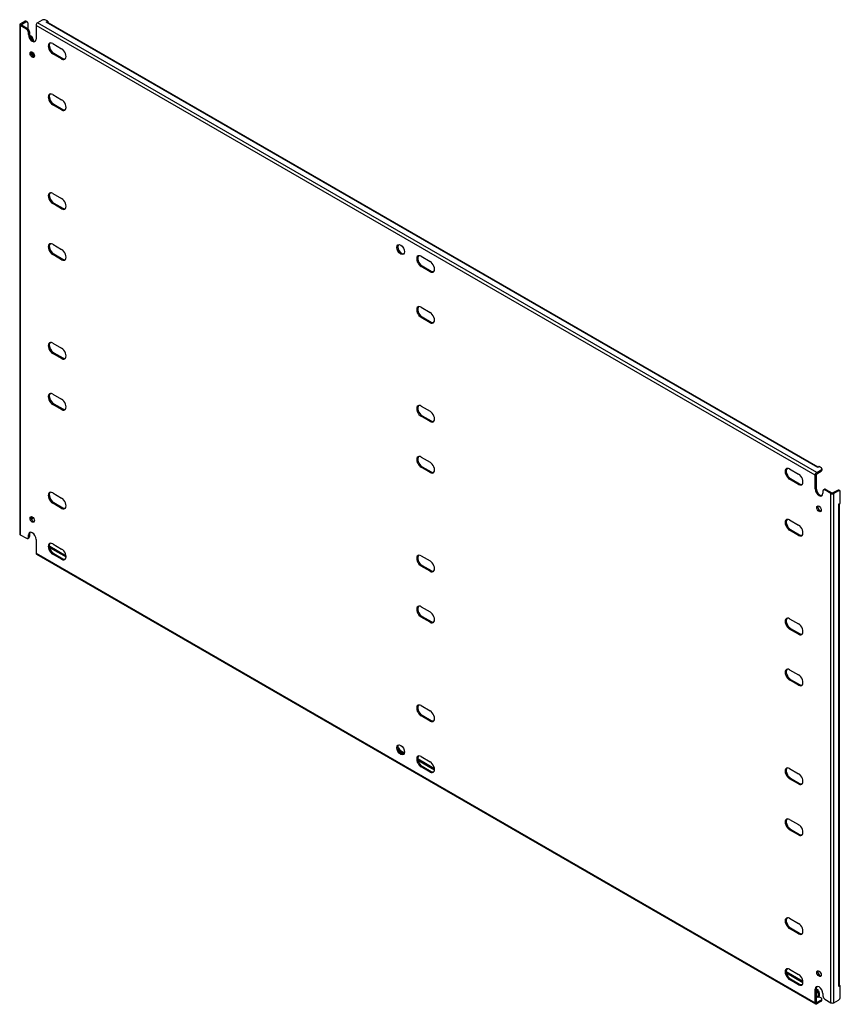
# Model space of a CAD drawing. Header units: inches. Extents: x 328.9 to 366.7, y 124.6 to 170.
import ezdxf

# ---------------------------------------------------------------- set-up
doc = ezdxf.new("R2010")
doc.units = ezdxf.units.IN
doc.header["$MEASUREMENT"] = 0
doc.layers.add('Visible Edges(ANSI)', color=7, linetype='Continuous', lineweight=25)
doc.layers.add('Visible Tangent Edges(ANSI)', color=7, linetype='Continuous', lineweight=25)

msp = doc.modelspace()

# ---------------------------------------------------------------- linework, layer by layer
at = {"layer": 'Visible Edges(ANSI)'}
for p, q in [((328.907, 169.747), (328.907, 146.293)), ((328.936, 169.787), (329.14, 169.905)), ((329.22, 169.543), (328.936, 169.707)), ((328.984, 169.76), (329.188, 169.877)), ((328.984, 169.734), (329.268, 169.571)), ((329.202, 169.911), (329.25, 169.883)), ((329.276, 169.826), (329.276, 169.565)), ((329.661, 169.717), (329.661, 169.084)), ((329.935, 169.956), (329.731, 169.838)), ((330.2, 169.905), (330.112, 169.956)), ((330.13, 169.865), (330.2, 169.905)), ((330.13, 169.865), (330.13, 169.865)), ((330.13, 169.865), (330.13, 169.865)), ((365.692, 149.367), (330.18, 169.869)), ((330.2, 169.905), (330.2, 169.858)), ((329.308, 169.288), (329.308, 169.39)), ((329.356, 169.418), (329.356, 169.315)), ((329.36, 169.267), (329.435, 169.224)), ((329.379, 169.201), (329.387, 169.196)), ((329.524, 169.071), (329.524, 169.015)), ((330.428, 168.878), (330.84, 168.64)), ((329.475, 168.492), (329.475, 168.332)), ((329.524, 168.456), (329.524, 168.284)), ((330.84, 168.167), (330.428, 168.404)), ((330.476, 168.432), (330.888, 168.194)), ((330.428, 166.53), (330.84, 166.293)), ((330.84, 165.819), (330.428, 166.057)), ((330.476, 166.085), (330.888, 165.847)), ((330.428, 161.978), (330.84, 161.741)), ((330.84, 161.267), (330.428, 161.505)), ((330.476, 161.533), (330.888, 161.295)), ((330.428, 159.631), (330.84, 159.393)), ((330.84, 158.92), (330.428, 159.157)), ((330.476, 159.185), (330.888, 158.948)), ((347.399, 159.08), (347.81, 158.842)), ((347.81, 158.369), (347.399, 158.606)), ((347.447, 158.634), (347.858, 158.396)), ((347.399, 156.732), (347.81, 156.495)), ((347.81, 156.021), (347.399, 156.259)), ((347.447, 156.287), (347.858, 156.049)), ((330.428, 155.079), (330.84, 154.841)), ((330.84, 154.368), (330.428, 154.605)), ((330.476, 154.633), (330.888, 154.396)), ((330.428, 152.732), (330.84, 152.494)), ((330.84, 152.02), (330.428, 152.258)), ((330.476, 152.286), (330.888, 152.048)), ((347.399, 152.18), (347.81, 151.943)), ((347.81, 151.469), (347.399, 151.707)), ((347.447, 151.735), (347.858, 151.497)), ((347.399, 149.833), (347.81, 149.595)), ((347.81, 149.122), (347.399, 149.36)), ((347.447, 149.387), (347.858, 149.15)), ((364.369, 149.282), (364.781, 149.044)), ((365.617, 149.12), (365.821, 149.237)), ((365.733, 149.39), (365.662, 149.35)), ((365.662, 149.35), (365.662, 149.35)), ((365.662, 149.35), (365.662, 149.35)), ((365.821, 149.339), (365.733, 149.39)), ((365.857, 149.288), (365.857, 149.233)), ((364.781, 148.571), (364.369, 148.808)), ((364.417, 148.836), (364.829, 148.599)), ((365.547, 148.365), (365.547, 148.999)), ((365.595, 149.026), (365.595, 148.393)), ((365.617, 149.064), (365.821, 149.182)), ((365.707, 149.094), (365.658, 149.066)), ((365.927, 148.32), (365.975, 148.348)), ((366.273, 148.15), (365.989, 148.314)), ((366.037, 148.342), (366.321, 148.178)), ((330.428, 148.18), (330.84, 147.942)), ((365.901, 148.263), (365.901, 148.161)), ((366.568, 148.296), (366.365, 148.178)), ((366.616, 148.268), (366.413, 148.15)), ((366.679, 148.274), (366.631, 148.302)), ((366.705, 147.707), (366.705, 148.217)), ((330.84, 147.468), (330.428, 147.706)), ((330.476, 147.734), (330.888, 147.496)), ((366.635, 147.666), (366.705, 147.707)), ((366.635, 147.666), (366.635, 147.666)), ((366.635, 147.666), (366.635, 147.666)), ((366.664, 125.477), (366.664, 147.683)), ((329.498, 146.989), (329.45, 146.961)), ((329.475, 147.08), (329.475, 147.018)), ((364.369, 146.935), (364.781, 146.697)), ((328.936, 146.253), (329.22, 146.089)), ((329.282, 146.083), (329.33, 146.111)), ((329.308, 146.14), (329.308, 146.242)), ((329.356, 146.27), (329.356, 146.168)), ((364.781, 146.223), (364.369, 146.461)), ((364.417, 146.489), (364.829, 146.251)), ((329.661, 146.038), (329.661, 145.404)), ((330.279, 145.671), (331.044, 145.229)), ((330.289, 145.721), (331.041, 145.287)), ((330.428, 145.832), (330.84, 145.595)), ((329.682, 145.359), (365.568, 124.64)), ((330.84, 145.121), (330.428, 145.359)), ((330.476, 145.386), (330.888, 145.149)), ((347.399, 145.281), (347.81, 145.044)), ((347.81, 144.57), (347.399, 144.808)), ((347.447, 144.835), (347.858, 144.598)), ((347.399, 142.934), (347.81, 142.696)), ((347.81, 142.223), (347.399, 142.46)), ((347.447, 142.488), (347.858, 142.25)), ((364.369, 142.383), (364.781, 142.145)), ((364.781, 141.671), (364.369, 141.909)), ((364.417, 141.937), (364.829, 141.699)), ((364.369, 140.035), (364.781, 139.798)), ((364.781, 139.324), (364.369, 139.562)), ((364.417, 139.589), (364.829, 139.352)), ((347.399, 138.382), (347.81, 138.144)), ((347.81, 137.671), (347.399, 137.908)), ((347.447, 137.936), (347.858, 137.698)), ((346.327, 136.461), (346.375, 136.433)), ((346.334, 136.409), (346.375, 136.433)), ((346.615, 136.163), (346.393, 136.291)), ((346.441, 136.319), (346.63, 136.21)), ((347.259, 135.923), (347.243, 135.914)), ((347.25, 135.873), (348.015, 135.431)), ((347.259, 135.923), (348.011, 135.489)), ((347.399, 136.034), (347.81, 135.797)), ((347.81, 135.323), (347.399, 135.561)), ((347.447, 135.588), (347.858, 135.351)), ((364.369, 135.483), (364.781, 135.246)), ((364.781, 134.772), (364.369, 135.01)), ((364.417, 135.037), (364.829, 134.8)), ((364.369, 133.136), (364.781, 132.898)), ((364.781, 132.425), (364.369, 132.662)), ((364.417, 132.69), (364.829, 132.452)), ((364.369, 128.584), (364.781, 128.346)), ((364.781, 127.873), (364.369, 128.11)), ((364.417, 128.138), (364.829, 127.9)), ((364.212, 126.135), (364.982, 125.691)), ((364.369, 126.236), (364.781, 125.999)), ((364.22, 126.075), (364.985, 125.633)), ((364.781, 125.525), (364.369, 125.763)), ((364.417, 125.791), (364.829, 125.553)), ((365.547, 124.686), (365.547, 125.319)), ((365.595, 125.347), (365.595, 124.714)), ((365.595, 125.337), (365.644, 125.308)), ((365.595, 125.281), (365.596, 125.281)), ((366.705, 125.477), (366.635, 125.437)), ((366.635, 125.437), (366.635, 125.437)), ((366.635, 125.437), (366.635, 125.437)), ((366.664, 125.501), (366.705, 125.477)), ((366.705, 124.967), (366.705, 125.477)), ((365.821, 124.818), (365.617, 124.701)), ((365.821, 124.763), (365.617, 124.645)), ((365.733, 124.971), (365.662, 124.931)), ((365.662, 124.931), (365.662, 124.931)), ((365.662, 124.931), (365.662, 124.931)), ((365.684, 125.128), (365.684, 124.969)), ((365.732, 125.155), (365.732, 124.997)), ((365.733, 124.971), (365.821, 124.921)), ((365.857, 124.814), (365.857, 124.87)), ((365.901, 125.115), (365.901, 125.013)), ((365.989, 124.86), (366.273, 124.696)), ((366.413, 124.696), (366.616, 124.814))]:
    msp.add_line(p, q, dxfattribs=at)
for centre, major_axis, start_param, end_param in [((329.006, 169.747), (-0.099, 0), 5.497787, 7.068583), ((329.006, 169.747), (-0.031, 0), 5.497787, 7.068583), ((329.14, 169.803), (0.063, 0.108), 0, 0.785398), ((329.188, 169.775), (0.063, 0.108), 5.497787, 7.068583), ((329.731, 169.758), (0.0495, 0.0857), 0.785398, 2.356194), ((330.024, 169.905), (0.125, 0), 0.785398, 2.356194), ((330.13, 169.784), (0.0495, 0.0857), 0, 0.785398), ((329.22, 169.441), (0.062, -0.108), 0.785398, 2.356194), ((329.268, 169.469), (-0.063, 0.108), 3.926991, 5.497787), ((329.485, 169.186), (0.125, -0.217), 3.926991, 7.068583), ((329.533, 169.213), (0.125, -0.217), 3.926991, 6.089646), ((329.387, 169.094), (0.062, -0.108), 0.887242, 2.356194), ((329.435, 169.122), (-0.063, 0.108), 3.926991, 5.497787), ((330.428, 168.641), (-0.145, 0.251), 5.497787, 8.63938), ((330.476, 168.669), (-0.145, 0.251), 0.166574, 2.356194), ((329.533, 168.397), (-0.073, 0.126), 0.338008, 2.803584), ((330.84, 168.403), (0.145, -0.251), 5.497787, 8.63938), ((330.888, 168.431), (0.145, -0.251), 5.497787, 6.116612), ((330.428, 166.294), (-0.145, 0.251), 5.497787, 8.63938), ((330.476, 166.321), (-0.145, 0.251), 0.166574, 2.356194), ((330.84, 166.056), (0.145, -0.251), 5.497787, 8.63938), ((330.888, 166.084), (0.145, -0.251), 5.497787, 6.116612), ((330.428, 161.742), (-0.145, 0.251), 5.497787, 8.63938), ((330.476, 161.769), (-0.145, 0.251), 0.166574, 2.356194), ((330.84, 161.504), (0.145, -0.251), 5.497787, 8.63938), ((330.888, 161.532), (0.145, -0.251), 5.497787, 6.116612), ((330.428, 159.394), (-0.145, 0.251), 5.497787, 8.63938), ((330.476, 159.422), (-0.145, 0.251), 0.166574, 2.356194), ((330.84, 159.157), (0.145, -0.251), 5.497787, 8.63938), ((346.503, 159.415), (-0.125, 0.217), 0.193539, 2.948054), ((330.888, 159.184), (0.145, -0.251), 5.497787, 6.116612), ((347.399, 158.843), (-0.145, 0.251), 5.497787, 8.63938), ((347.447, 158.871), (-0.145, 0.251), 0.166574, 2.356194), ((347.81, 158.606), (0.145, -0.251), 5.497787, 8.63938), ((347.858, 158.633), (0.145, -0.251), 5.497787, 6.116612), ((347.399, 156.496), (-0.145, 0.251), 5.497787, 8.63938), ((347.447, 156.523), (-0.145, 0.251), 0.166574, 2.356194), ((347.81, 156.258), (0.145, -0.251), 5.497787, 8.63938), ((347.858, 156.286), (0.145, -0.251), 5.497787, 6.116612), ((330.428, 154.842), (-0.145, 0.251), 5.497787, 8.63938), ((330.476, 154.87), (-0.145, 0.251), 0.166574, 2.356194), ((330.84, 154.605), (0.145, -0.251), 5.497787, 8.63938), ((330.888, 154.632), (0.145, -0.251), 5.497787, 6.116612), ((330.428, 152.495), (-0.145, 0.251), 5.497787, 8.63938), ((330.476, 152.523), (-0.145, 0.251), 0.166574, 2.356194), ((330.84, 152.257), (0.145, -0.251), 5.497787, 8.63938), ((330.888, 152.285), (0.145, -0.251), 5.497787, 6.116612), ((347.399, 151.944), (-0.145, 0.251), 5.497787, 8.63938), ((347.447, 151.971), (-0.145, 0.251), 0.166574, 2.356194), ((347.81, 151.706), (0.145, -0.251), 5.497787, 8.63938), ((347.858, 151.734), (0.145, -0.251), 5.497787, 6.116612), ((347.399, 149.596), (-0.145, 0.251), 5.497787, 8.63938), ((347.447, 149.624), (-0.145, 0.251), 0.166574, 2.356194), ((347.81, 149.359), (0.145, -0.251), 5.497787, 8.63938), ((364.369, 149.045), (-0.145, 0.251), 5.497787, 8.63938), ((364.417, 149.073), (-0.145, 0.251), 0.166574, 2.356194), ((365.662, 149.269), (0.0495, 0.0857), 0.721823, 0.785398), ((365.732, 149.288), (0.125, 0), 5.497787, 7.068583), ((365.732, 149.233), (0.125, 0), 5.497787, 6.283185), ((347.858, 149.386), (0.145, -0.251), 5.497787, 6.116612), ((364.781, 148.808), (0.145, -0.251), 5.497787, 8.63938), ((365.617, 149.039), (0.0495, 0.0857), 0.785398, 2.356194), ((365.617, 149.039), (0.0155, 0.0268), 0.785398, 2.356194), ((365.596, 149.175), (0.062, -0.108), 5.726091, 6.840784), ((365.644, 149.202), (0.062, -0.108), 0, 0.557599), ((364.829, 148.835), (0.145, -0.251), 5.497787, 6.116612), ((365.724, 148.263), (0.125, -0.217), 3.926991, 7.068583), ((365.772, 148.291), (0.125, -0.217), 3.926991, 6.089646), ((365.989, 148.212), (-0.062, 0.108), 5.497787, 7.068583), ((366.037, 148.24), (-0.063, 0.108), 5.497787, 6.283185), ((366.568, 148.194), (0.063, 0.108), 0, 0.785398), ((330.428, 147.943), (-0.145, 0.251), 5.497787, 8.63938), ((330.476, 147.971), (-0.145, 0.251), 0.166574, 2.356194), ((330.84, 147.705), (0.145, -0.251), 5.497787, 8.63938), ((366.343, 148.191), (0.099, 0), 3.926991, 5.497787), ((366.343, 148.191), (0.031, 0), 3.926991, 5.497787), ((366.616, 148.166), (0.062, 0.108), 5.497787, 7.068583), ((330.888, 147.733), (0.145, -0.251), 5.497787, 6.116612), ((365.772, 147.474), (-0.073, 0.126), 0.338008, 2.803584), ((366.565, 147.707), (0.099, 0), 5.497787, 5.561362), ((329.533, 146.984), (-0.073, 0.126), 0.338008, 2.803584), ((329.387, 147.069), (0.062, -0.108), 0.012335, 0.785398), ((329.435, 147.097), (0.062, -0.108), 0, 0.762813), ((364.369, 146.698), (-0.145, 0.251), 5.497787, 8.63938), ((364.417, 146.725), (-0.145, 0.251), 0.166574, 2.356194), ((364.781, 146.46), (0.145, -0.251), 5.497787, 8.63938), ((329.006, 146.293), (-0.099, 0), 0, 0.785398), ((329.22, 146.191), (0.062, -0.108), 5.497787, 7.068583), ((329.485, 146.14), (-0.125, 0.217), 3.926991, 7.068583), ((329.268, 146.219), (0.062, -0.108), 0, 0.785398), ((329.533, 146.168), (-0.125, 0.217), 0.193539, 0.785398), ((364.829, 146.488), (0.145, -0.251), 5.497787, 6.116612), ((330.428, 145.595), (-0.145, 0.251), 5.497787, 8.63938), ((330.476, 145.623), (-0.145, 0.251), 0.166574, 2.356194), ((330.289, 145.619), (-0.062, 0.108), 5.497787, 5.695787), ((330.84, 145.358), (0.145, -0.251), 5.497787, 8.63938), ((329.731, 145.445), (-0.0495, -0.0857), 5.497787, 6.283185), ((330.888, 145.386), (0.145, -0.251), 5.497787, 6.116612), ((347.399, 145.044), (-0.145, 0.251), 5.497787, 8.63938), ((347.447, 145.072), (-0.145, 0.251), 0.166574, 2.356194), ((347.81, 144.807), (0.145, -0.251), 5.497787, 8.63938), ((347.858, 144.834), (0.145, -0.251), 5.497787, 6.116612), ((347.399, 142.697), (-0.145, 0.251), 5.497787, 8.63938), ((347.447, 142.725), (-0.145, 0.251), 0.166574, 2.356194), ((347.81, 142.459), (0.145, -0.251), 5.497787, 8.63938), ((364.369, 142.146), (-0.145, 0.251), 5.497787, 8.63938), ((347.858, 142.487), (0.145, -0.251), 5.497787, 6.116612), ((364.417, 142.174), (-0.145, 0.251), 0.166574, 2.356194), ((364.781, 141.908), (0.145, -0.251), 5.497787, 8.63938), ((364.829, 141.936), (0.145, -0.251), 5.497787, 6.116612), ((364.369, 139.798), (-0.145, 0.251), 5.497787, 8.63938), ((364.417, 139.826), (-0.145, 0.251), 0.166574, 2.356194), ((364.781, 139.561), (0.145, -0.251), 5.497787, 8.63938), ((364.829, 139.588), (0.145, -0.251), 5.497787, 6.116612), ((347.399, 138.145), (-0.145, 0.251), 5.497787, 8.63938), ((347.447, 138.173), (-0.145, 0.251), 0.166574, 2.356194), ((347.81, 137.907), (0.145, -0.251), 5.497787, 8.63938), ((347.858, 137.935), (0.145, -0.251), 5.497787, 6.116612), ((346.503, 136.37), (-0.125, 0.217), 0.193539, 2.948054), ((346.393, 136.367), (-0.0468, 0.081), 2.058221, 2.356194), ((346.441, 136.395), (0.0468, -0.081), 3.926991, 5.497787), ((347.399, 135.797), (-0.145, 0.251), 5.497787, 8.63938), ((347.447, 135.825), (-0.145, 0.251), 0.166574, 2.356194), ((347.81, 135.56), (0.145, -0.251), 5.497787, 8.63938), ((347.858, 135.588), (0.145, -0.251), 5.497787, 6.116612), ((364.369, 135.246), (-0.145, 0.251), 5.497787, 8.63938), ((364.417, 135.274), (-0.145, 0.251), 0.166574, 2.356194), ((364.781, 135.009), (0.145, -0.251), 5.497787, 8.63938), ((364.829, 135.037), (0.145, -0.251), 5.497787, 6.116612), ((364.369, 132.899), (-0.145, 0.251), 5.497787, 8.63938), ((364.417, 132.927), (-0.145, 0.251), 0.166574, 2.356194), ((364.781, 132.661), (0.145, -0.251), 5.497787, 8.63938), ((364.829, 132.689), (0.145, -0.251), 5.497787, 6.116612), ((364.369, 128.347), (-0.145, 0.251), 5.497787, 8.63938), ((364.417, 128.375), (-0.145, 0.251), 0.166574, 2.356194), ((364.781, 128.109), (0.145, -0.251), 5.497787, 8.63938), ((364.829, 128.137), (0.145, -0.251), 5.497787, 6.116612), ((364.369, 126), (-0.145, 0.251), 5.497787, 8.63938), ((364.417, 126.027), (-0.145, 0.251), 0.166574, 2.356194), ((365.772, 126.062), (-0.073, 0.126), 0.338008, 2.803584), ((364.781, 125.762), (0.145, -0.251), 5.497787, 8.63938), ((364.829, 125.79), (0.145, -0.251), 5.497787, 6.116612), ((365.724, 125.217), (-0.125, 0.217), 3.926991, 7.068583), ((365.772, 125.245), (-0.125, 0.217), 0.193539, 0.785398), ((365.596, 125.179), (0.062, -0.108), 0.785398, 2.356194), ((365.644, 125.206), (-0.063, 0.108), 3.926991, 5.497787), ((366.565, 125.477), (0.099, 0), 5.497787, 6.283185), ((365.662, 124.956), (0.0155, 0.0268), 3.926991, 5.497787), ((365.662, 124.956), (0.0495, 0.0857), 5.177171, 5.497787), ((365.732, 124.87), (0.125, 0), 5.497787, 7.068583), ((365.732, 124.814), (0.125, 0), 5.497787, 6.283185), ((365.989, 124.962), (-0.062, 0.108), 0.785398, 2.356194), ((366.616, 124.916), (-0.063, -0.108), 0.785398, 2.356194), ((365.617, 124.726), (-0.0495, -0.0857), 5.497787, 7.068583), ((365.617, 124.726), (-0.0155, -0.0268), 5.497787, 7.068583), ((366.343, 124.737), (0.099, 0), 3.926991, 5.497787)]:
    msp.add_ellipse(centre, major_axis=major_axis, ratio=0.57735, start_param=start_param, end_param=end_param, dxfattribs=at)
for centre, major_axis in [((329.485, 168.369), (0.072, -0.126)), ((346.455, 159.388), (0.125, -0.217)), ((365.724, 147.446), (0.072, -0.126)), ((329.485, 146.957), (-0.072, 0.126)), ((346.455, 136.342), (0.125, -0.217)), ((365.724, 126.034), (-0.072, 0.126))]:
    msp.add_ellipse(centre, major_axis=major_axis, ratio=0.57735, dxfattribs=at)
at = {"layer": 'Visible Tangent Edges(ANSI)'}
for p, q in [((328.936, 169.707), (328.936, 146.253)), ((328.984, 169.734), (328.984, 169.76)), ((329.14, 169.905), (329.188, 169.877)), ((365.547, 148.999), (329.661, 169.717)), ((365.617, 149.12), (329.731, 169.838)), ((365.662, 149.35), (330.13, 169.865)), ((329.268, 169.571), (329.22, 169.543)), ((329.308, 169.39), (329.356, 169.418)), ((329.308, 169.288), (329.356, 169.315)), ((329.435, 169.224), (329.387, 169.196)), ((329.482, 169.047), (329.524, 169.071)), ((330.428, 168.404), (330.476, 168.432)), ((330.84, 168.167), (330.888, 168.194)), ((330.428, 166.057), (330.476, 166.085)), ((330.84, 165.819), (330.888, 165.847)), ((330.428, 161.505), (330.476, 161.533)), ((330.84, 161.267), (330.888, 161.295)), ((330.428, 159.157), (330.476, 159.185)), ((330.84, 158.92), (330.888, 158.948)), ((347.399, 158.606), (347.447, 158.634)), ((347.81, 158.369), (347.858, 158.396)), ((347.399, 156.259), (347.447, 156.287)), ((347.81, 156.021), (347.858, 156.049)), ((330.428, 154.605), (330.476, 154.633)), ((330.84, 154.368), (330.888, 154.396)), ((330.428, 152.258), (330.476, 152.286)), ((330.84, 152.02), (330.888, 152.048)), ((347.399, 151.707), (347.447, 151.735)), ((347.81, 151.469), (347.858, 151.497)), ((347.399, 149.36), (347.447, 149.387)), ((365.821, 149.237), (365.821, 149.182)), ((347.81, 149.122), (347.858, 149.15)), ((364.369, 148.808), (364.417, 148.836)), ((364.781, 148.571), (364.829, 148.599)), ((365.547, 148.365), (365.595, 148.393)), ((365.989, 148.314), (366.037, 148.342)), ((366.273, 124.696), (366.273, 148.15)), ((366.413, 124.696), (366.413, 148.15)), ((366.568, 148.296), (366.616, 148.268)), ((330.428, 147.706), (330.476, 147.734)), ((330.84, 147.468), (330.888, 147.496)), ((366.635, 125.437), (366.635, 147.666)), ((329.522, 147.045), (329.475, 147.018)), ((329.308, 146.242), (329.356, 146.27)), ((329.356, 146.168), (329.308, 146.14)), ((364.369, 146.461), (364.417, 146.489)), ((364.781, 146.223), (364.829, 146.251)), ((330.273, 145.711), (330.289, 145.721)), ((329.661, 145.404), (365.547, 124.686)), ((330.428, 145.359), (330.476, 145.386)), ((330.84, 145.121), (330.888, 145.149)), ((347.399, 144.808), (347.447, 144.835)), ((347.81, 144.57), (347.858, 144.598)), ((347.399, 142.46), (347.447, 142.488)), ((347.81, 142.223), (347.858, 142.25)), ((364.369, 141.909), (364.417, 141.937)), ((364.781, 141.671), (364.829, 141.699)), ((364.369, 139.562), (364.417, 139.589)), ((364.781, 139.324), (364.829, 139.352)), ((347.399, 137.908), (347.447, 137.936)), ((347.81, 137.671), (347.858, 137.698)), ((346.441, 136.319), (346.393, 136.291)), ((347.399, 135.561), (347.447, 135.588)), ((347.81, 135.323), (347.858, 135.351)), ((364.369, 135.01), (364.417, 135.037)), ((364.781, 134.772), (364.829, 134.8)), ((364.369, 132.662), (364.417, 132.69)), ((364.781, 132.425), (364.829, 132.452)), ((364.369, 128.11), (364.417, 128.138)), ((364.781, 127.873), (364.829, 127.9)), ((364.369, 125.763), (364.417, 125.791)), ((364.781, 125.525), (364.829, 125.553)), ((365.547, 125.319), (365.595, 125.347)), ((365.644, 125.308), (365.596, 125.281)), ((365.684, 124.969), (365.595, 125.021)), ((365.662, 124.931), (365.595, 124.97)), ((365.684, 125.128), (365.732, 125.155)), ((365.821, 124.818), (365.821, 124.763)), ((365.617, 124.701), (365.595, 124.714))]:
    msp.add_line(p, q, dxfattribs=at)

doc.saveas('drawing.dxf')
